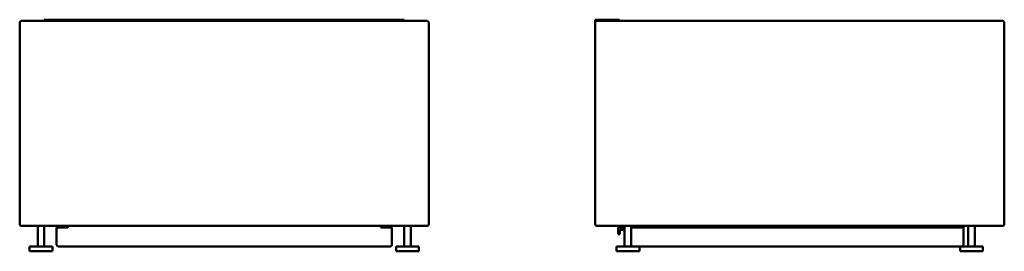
# Model space of a CAD drawing. Header units: millimetres. Extents: x 181 to 3089, y 858 to 2013.
# Tile 1 of 3: x 181 to 1385, y 1730 to 2013. Entities that reach past the tile are written whole.
import ezdxf

# ---------------------------------------------------------------- set-up
doc = ezdxf.new("R2010")
doc.units = ezdxf.units.MM
doc.header["$LTSCALE"] = 8
doc.layers.add('Visible (ANSI)', color=7, linetype='Continuous', lineweight=50)

msp = doc.modelspace()

# ---------------------------------------------------------------- linework, layer by layer
at = {"layer": 'Visible (ANSI)'}
for p, q in [((679.3, 2011.4), (183.3, 2011.4)), ((211.3, 2012.9), (213.3, 2012.9)), ((211.3, 2012.9), (211.3, 2011.4)), ((213.3, 2012.9), (649.3, 2012.9)), ((649.3, 2012.9), (651.3, 2012.9)), ((651.3, 2011.4), (651.3, 2012.9)), ((884.8, 2012.9), (886.8, 2012.9)), ((884.8, 2012.9), (884.8, 2009.9)), ((1382.7, 2011.4), (886.7, 2011.4)), ((886.8, 2012.9), (912.6, 2012.9)), ((912.6, 2012.9), (914.6, 2012.9)), ((914.6, 2011.4), (914.6, 2012.9)), ((181.3, 2009.4), (181.3, 1763.4)), ((681.3, 1763.4), (681.3, 2009.4)), ((884.7, 2009.4), (884.7, 1763.4)), ((1384.7, 1763.4), (1384.7, 2009.4)), ((183.3, 1761.4), (679.3, 1761.4)), ((203.3, 1736.4), (203.3, 1761.4)), ((211.3, 1736.4), (211.3, 1761.4)), ((226.3, 1759.4), (226.3, 1738.4)), ((226.3, 1759.4), (228.3, 1759.4)), ((240, 1759.4), (228.3, 1759.4)), ((240, 1761.4), (240, 1759.4)), ((622.6, 1759.4), (622.6, 1761.4)), ((634.3, 1759.4), (622.6, 1759.4)), ((634.3, 1759.4), (636.3, 1759.4)), ((636.3, 1738.4), (636.3, 1759.4)), ((651.3, 1736.4), (651.3, 1761.4)), ((659.3, 1736.4), (659.3, 1761.4)), ((886.7, 1761.4), (1382.7, 1761.4)), ((912.7, 1753.4), (912.7, 1759.4)), ((912.7, 1759.4), (920.7, 1759.4)), ((920.7, 1736.4), (920.7, 1761.4)), ((928.7, 1736.4), (928.7, 1761.4)), ((928.7, 1759.4), (1332.7, 1759.4)), ((934.7, 1761.4), (934.7, 1759.4)), ((1332.7, 1759.4), (1334.7, 1759.4)), ((1334.7, 1761.4), (1334.7, 1759.4)), ((1334.7, 1738.4), (1334.7, 1759.4)), ((1340.7, 1736.4), (1340.7, 1761.4)), ((1348.7, 1736.4), (1348.7, 1761.4)), ((912.7, 1751.4), (912.7, 1753.4)), ((912.7, 1751.4), (914.7, 1751.4)), ((914.7, 1753.4), (914.7, 1756.4)), ((914.7, 1756.4), (920.7, 1756.4)), ((914.7, 1753.4), (914.7, 1751.4)), ((928.7, 1756.4), (929.5, 1756.4)), ((221.3, 1736.4), (193.3, 1736.4)), ((193.3, 1730.4), (193.3, 1736.4)), ((221.3, 1730.4), (221.3, 1736.4)), ((228.3, 1736.4), (634.3, 1736.4)), ((669.3, 1736.4), (641.3, 1736.4)), ((641.3, 1730.4), (641.3, 1736.4)), ((669.3, 1730.4), (669.3, 1736.4)), ((938.7, 1736.4), (910.7, 1736.4)), ((910.7, 1730.4), (910.7, 1736.4)), ((938.7, 1736.4), (1330.7, 1736.4)), ((938.7, 1730.4), (938.7, 1736.4)), ((1358.7, 1736.4), (1330.7, 1736.4)), ((1330.7, 1730.4), (1330.7, 1736.4)), ((1358.7, 1730.4), (1358.7, 1736.4)), ((221.3, 1730.4), (193.3, 1730.4)), ((669.3, 1730.4), (641.3, 1730.4)), ((938.7, 1730.4), (910.7, 1730.4)), ((1358.7, 1730.4), (1330.7, 1730.4))]:
    msp.add_line(p, q, dxfattribs=at)
for centre, start, end in [((183.3, 2009.4), 90, 180), ((679.3, 2009.4), 0, 90), ((886.7, 2009.4), 90, 180), ((1382.7, 2009.4), 0, 90), ((183.3, 1763.4), 180, 270), ((679.3, 1763.4), 270, 0), ((886.7, 1763.4), 180, 270), ((1382.7, 1763.4), 270, 0), ((228.3, 1738.4), 180, 270), ((634.3, 1738.4), 270, 0), ((929.5, 1738.4), 248.6659, 270), ((1332.7, 1738.4), 270, 0)]:
    msp.add_arc(centre, 2, start, end, dxfattribs=at)

doc.saveas('drawing.dxf')
